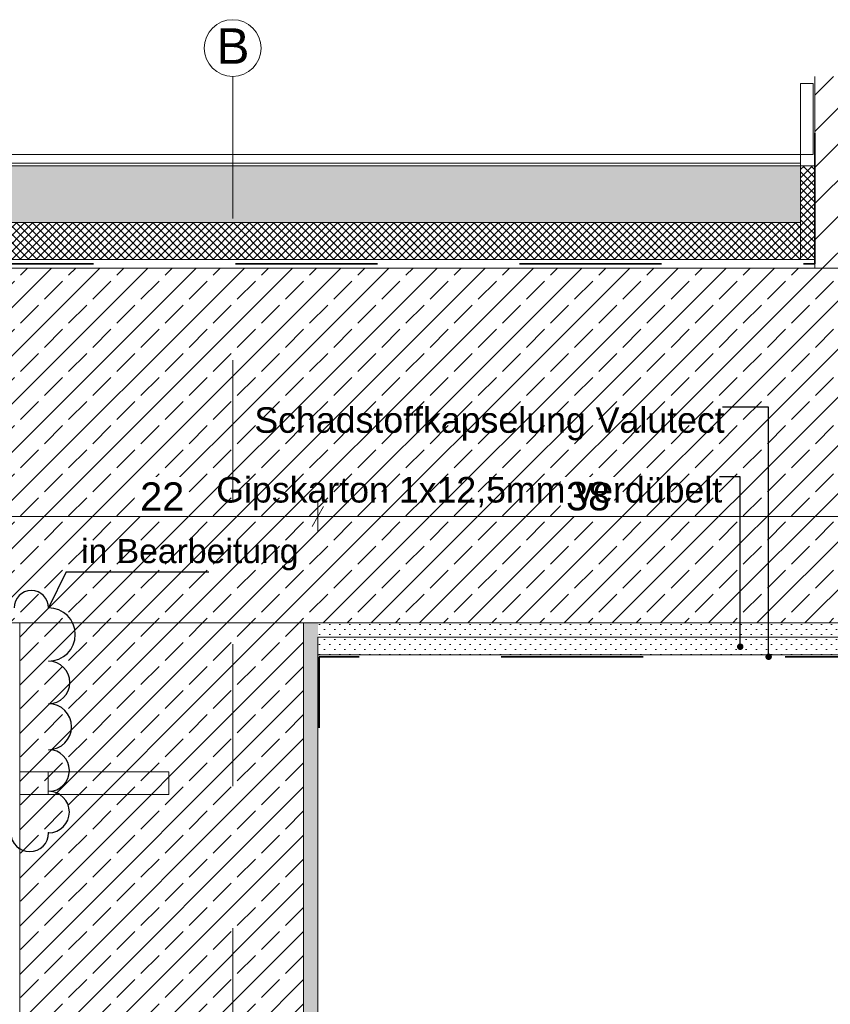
# Model space of a CAD drawing. Header units: metres. Extents: x 0 to 114, y 1 to 7.
# Tile 24 of 50: x 3.402 to 3.973, y 6.096 to 6.79. Entities that reach past the tile are written whole.
import ezdxf

# ---------------------------------------------------------------- set-up
doc = ezdxf.new("R2010")
doc.units = ezdxf.units.M
doc.header["$MEASUREMENT"] = 0
for name, pattern in [('Achse', [0.04, 0.02, -0.01, 0, -0.01]), ('Strichlinie eng', [0.023, 0.015, -0.008]), ('Wipeout_Contour', [1, 0, -1])]:
    doc.linetypes.add(name, pattern=pattern)
for name, color, linetype in [('152 - Bemaßung_ Beschriftung.Ausbau', 7, 'Continuous'), ('209 - Marker.Änderung', 7, 'Continuous'), ('301 - Elemente.Linie', 7, 'Continuous'), ('603 - Struktur.Bodenplatte_ Decke Roh', 7, 'Continuous'), ('605 - Struktur.Wand Innen', 7, 'Continuous'), ('608 - Struktur.Träger', 7, 'Continuous'), ('650 - Abdeckung.Fußboden Aufbau', 7, 'Continuous'), ('Neubau_653 - Abdeckung.TB Verkofferung', 7, 'Continuous')]:
    doc.layers.add(name, color=color, linetype=linetype)
doc.styles.add('ERSTELLTER_STIL_1', font='txt')
doc.dimstyles.new('ERSTELLTER_STIL__1', dxfattribs={"dimtxt": 0.02, "dimasz": 0.01064, "dimexe": 0.18, "dimexo": 0.0625, "dimgap": 0, "dimtad": 1, "dimtih": 1, "dimtoh": 1, "dimzin": 0, "dimdsep": 46, "dimtxsty": 'ERSTELLTER_STIL_1', "dimblk": 'ARROWHEAD_2', "dimblk1": 'ARROWHEAD_2', "dimblk2": 'ARROWHEAD_2', "dimcen": 0.09, "dimse1": 1, "dimse2": 1, "dimclrd": 7, "dimclre": 7, "dimclrt": 7, "dimazin": 0, "dimtfac": 1, "dimtdec": 4, "dimtmove": 0, "dimatfit": 3, "dimfxl": 1, "dimtolj": 1, "dimtzin": 0, "dimarcsym": 0})
doc.dimstyles.new('ERSTELLTER_STIL__3', dxfattribs={"dimtxt": 0.18, "dimasz": 0.00912, "dimexe": 0.18, "dimexo": 0.0625, "dimgap": 0, "dimtad": 0, "dimtih": 1, "dimtoh": 1, "dimdec": 4, "dimzin": 0, "dimdsep": 46, "dimcen": 0.09, "dimadec": 0, "dimazin": 0, "dimtfac": 1, "dimtdec": 4, "dimtmove": 0, "dimatfit": 3, "dimldrblk": 'ARROWHEAD_11', "dimfxl": 1, "dimtolj": 1, "dimtzin": 0, "dimarcsym": 0})
pattern_1 = [(45, (0, 0), (-0.0028284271, 0.0028284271), []), (135, (0, 0), (0.0028284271, 0.0028284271), [])]
pattern_2 = [(45, (0, 0), (-0.01697056, 0.01697056), []), (45, (-0.008485, 0.008485), (-0.01697056, 0.01697056), [0.018, -0.006])]
pattern_3 = [(45, (0, 0), (-0.003535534, 0.003535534), [0, -0.005])]

# ---------------------------------------------------------------- blocks, each defined once
blk = doc.blocks.new('*D2')
at = {"layer": '152 - Bemaßung_ Beschriftung.Ausbau', "color": 7, "linetype": 'Continuous', "lineweight": 5}
for p, q in [((3.39611, 6.447), (3.38803, 6.433)), ((3.39207, 6.4295), (3.39207, 6.4505)), ((3.61611, 6.447), (3.60803, 6.433)), ((3.61207, 6.4295), (3.61207, 6.4505)), ((3.38522, 6.44), (3.39207, 6.44)), ((3.39207, 6.44), (3.61207, 6.44))]:
    blk.add_line(p, q, dxfattribs=at)
at = {"color": 254, "linetype": 'Wipeout_Contour', "lineweight": 0, "ltscale": 29.43614}
blk.add_wipeout([(3.48314, 6.44025), (3.52099, 6.44025), (3.52099, 6.46775), (3.48314, 6.46775)], dxfattribs=at).dxf.layer = '152 - Bemaßung_ Beschriftung.Ausbau'
at = {"layer": '152 - Bemaßung_ Beschriftung.Ausbau', "color": 7, "lineweight": 5, "insert": (3.48689, 6.444), "char_height": 0.02, "attachment_point": 7, "style": 'ERSTELLTER_STIL_1'}
blk.add_mtext('\\A1;{\\pql;\\fArial|b0|i0|c0|p38;22}', dxfattribs=at)
blk = doc.blocks.new('ARROWHEAD_2')
at = {"color": 0, "linetype": 'Continuous', "lineweight": 0}
for p, q in [((-0.378, -0.655), (0.378, 0.655)), ((0, 0), (-1, 0))]:
    blk.add_line(p, q, dxfattribs=at)
blk = doc.blocks.new('*D4')
at = {"layer": '152 - Bemaßung_ Beschriftung.Ausbau', "color": 7, "linetype": 'Continuous', "lineweight": 5}
for p, q in [((3.61611, 6.447), (3.60803, 6.433)), ((3.61207, 6.4295), (3.61207, 6.4505)), ((3.99611, 6.447), (3.98803, 6.433)), ((3.99207, 6.4295), (3.99207, 6.4505)), ((3.61207, 6.44), (3.99207, 6.44))]:
    blk.add_line(p, q, dxfattribs=at)
at = {"color": 254, "linetype": 'Wipeout_Contour', "lineweight": 0, "ltscale": 30.025574}
blk.add_wipeout([(3.78314, 6.44025), (3.82099, 6.44025), (3.82099, 6.46775), (3.78314, 6.46775)], dxfattribs=at).dxf.layer = '152 - Bemaßung_ Beschriftung.Ausbau'
at = {"layer": '152 - Bemaßung_ Beschriftung.Ausbau', "color": 7, "lineweight": 5, "insert": (3.78689, 6.444), "char_height": 0.02, "attachment_point": 7, "style": 'ERSTELLTER_STIL_1'}
blk.add_mtext('\\A1;{\\pql;\\fArial|b0|i0|c0|p38;38}', dxfattribs=at)
blk = doc.blocks.new('ARROWHEAD_11')
at = {"color": 0, "linetype": 'Continuous', "lineweight": 0}
blk.add_line((0, 0), (-1, 0), dxfattribs=at)
at = {"color": 0, "linetype": 'Continuous', "lineweight": 0, "const_width": 0.25, "flags": 128}
blk.add_lwpolyline([(-0.125, 0, 1), (0.125, 0, 1)], format="xyb", close=True, dxfattribs=at)

msp = doc.modelspace()

# ---------------------------------------------------------------- hatches: boundary and pattern name
at = {"layer": '650 - Abdeckung.Fußboden Aufbau', "linetype": 'Continuous', "lineweight": 5}
h = msp.add_hatch(dxfattribs=at)
h.set_pattern_fill('Beton__unbewehrt_0001', color=1, style=0, pattern_type=2)
h.set_pattern_definition([(45, (0, 0), (-0.007071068, 0.007071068), [0.0075, -0.0025]), (45, (3e-18, 0.007071), (-0.007071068, 0.007071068), [0.0075, -0.0025])])
h.paths.add_polyline_path([(3.95208, 6.687), (3.95208, 6.647), (1.35407, 6.647), (1.35407, 6.687)])
h = msp.add_hatch(dxfattribs=at)
h.set_pattern_fill('Dämmung__hart_2_0001', color=1, style=0, pattern_type=2)
h.set_pattern_definition(pattern_1)
h.paths.add_polyline_path([(3.96208, 6.621), (3.95208, 6.621), (3.95208, 6.687), (3.96208, 6.687)])
h = msp.add_hatch(dxfattribs=at)
h.set_pattern_fill('Dämmung__hart_2_0001', color=1, style=0, pattern_type=2)
h.set_pattern_definition(pattern_1)
h.paths.add_polyline_path([(3.95208, 6.647), (3.95208, 6.621), (1.35407, 6.621), (1.35407, 6.647)])
at = {"layer": 'Neubau_653 - Abdeckung.TB Verkofferung', "linetype": 'Continuous', "lineweight": 5}
h = msp.add_hatch(dxfattribs=at)
h.set_pattern_fill('Gips_0001', style=0, pattern_type=2)
h.set_pattern_definition(pattern_3)
h.paths.add_polyline_path([(3.61207, 6.3425), (3.99207, 6.3425), (3.99207, 6.355), (3.61207, 6.355)])

# ---------------------------------------------------------------- linework, layer by layer
at = {"layer": '301 - Elemente.Linie', "color": 92, "linetype": 'Strichlinie eng', "lineweight": 35, "true_color": 0x00be00, "flags": 128}
msp.add_lwpolyline([(3.99114, 6.29113), (3.99114, 6.34113), (3.61297, 6.34113), (3.61297, 6.29113)], dxfattribs=at)
at = {"layer": '301 - Elemente.Linie', "color": 160, "linetype": 'Continuous', "lineweight": 9, "true_color": 0x3232ff}
msp.add_circle((3.55207, 6.77), 0.02, dxfattribs=at)
at = {"layer": '603 - Struktur.Bodenplatte_ Decke Roh', "color": 7, "linetype": 'Continuous', "lineweight": 5}
msp.add_line((3.99207, 6.355), (3.61207, 6.355), dxfattribs=at)
at = {"layer": '605 - Struktur.Wand Innen', "color": 1, "linetype": 'Continuous', "lineweight": 13, "flags": 128}
msp.add_lwpolyline([(3.95208, 6.695), (3.95208, 6.647)], dxfattribs=at)
at = {"layer": '608 - Struktur.Träger', "color": 7, "linetype": 'Continuous', "lineweight": 5}
msp.add_line((3.61207, 6.355), (3.61207, 5.705), dxfattribs=at)
at = {"layer": '650 - Abdeckung.Fußboden Aufbau', "color": 1, "linetype": 'Continuous', "lineweight": 13}
for p, q in [((1.35407, 6.695), (3.95208, 6.695)), ((1.35407, 6.689), (3.95208, 6.689)), ((1.35407, 6.687), (3.95208, 6.687)), ((1.35407, 6.647), (3.95208, 6.647))]:
    msp.add_line(p, q, dxfattribs=at)
at = {"layer": '650 - Abdeckung.Fußboden Aufbau', "color": 1, "linetype": 'Continuous', "lineweight": 9, "flags": 128}
msp.add_lwpolyline([(3.96208, 6.621), (3.95208, 6.621), (3.95208, 6.687), (3.96208, 6.687)], close=True, dxfattribs=at)
at = {"layer": 'Neubau_653 - Abdeckung.TB Verkofferung', "color": 1, "linetype": 'Continuous', "lineweight": 9, "flags": 128}
msp.add_lwpolyline([(3.61207, 6.3425), (3.99207, 6.3425), (3.99207, 6.355), (3.61207, 6.355)], close=True, dxfattribs=at)

# ---------------------------------------------------------------- texts
at = {"layer": '152 - Bemaßung_ Beschriftung.Ausbau', "color": 160, "linetype": 'Continuous', "lineweight": 9, "true_color": 0x3232ff, "insert": (3.54064, 6.77143), "char_height": 0.025, "attachment_point": 4, "style": 'ERSTELLTER_STIL_1'}
msp.add_mtext('\\A1;{\\pql;\\fArial|b0|i0|c0|p38;B}', dxfattribs=at)

# ---------------------------------------------------------------- wipeouts: each hides what was drawn before it
at = {"color": 254, "linetype": 'Wipeout_Contour', "lineweight": 0, "ltscale": 27.955906}
msp.add_wipeout([(3.40207, 5.715), (3.60207, 5.715), (3.60207, 6.365), (3.40207, 6.365)], dxfattribs=at).dxf.layer = '608 - Struktur.Träger'

# ---------------------------------------------------------------- next in the draw order: hatches: boundary and pattern name
at = {"layer": '608 - Struktur.Träger', "linetype": 'Continuous', "lineweight": 5}
h = msp.add_hatch(dxfattribs=at)
h.set_pattern_fill('Beton__Stahlbeton_0001', style=0, pattern_type=2)
h.set_pattern_definition(pattern_2)
h.paths.add_polyline_path([(3.40207, 5.715), (3.60207, 5.715), (3.60207, 6.365), (3.40207, 6.365)])
h = msp.add_hatch(dxfattribs=at)
h.set_pattern_fill('Gips_0001', style=0, pattern_type=2)
h.set_pattern_definition(pattern_3)
h.paths.add_polyline_path([(3.60207, 5.705), (3.61207, 5.705), (3.61207, 6.365), (3.60207, 6.365), (3.60207, 5.715)])

# ---------------------------------------------------------------- next in the draw order: linework, layer by layer
at = {"color": 1, "linetype": 'Continuous', "lineweight": 9}
for p, q in [((3.40207, 6.26004), (3.42207, 6.26004)), ((3.42207, 6.26004), (3.50707, 6.26004)), ((3.42207, 6.25989), (3.42207, 6.26004)), ((3.42207, 6.25943), (3.42207, 6.25989)), ((3.42207, 6.25869), (3.42207, 6.25943)), ((3.42207, 6.2577), (3.42207, 6.25869)), ((3.42207, 6.25649), (3.42207, 6.2577)), ((3.50707, 6.26004), (3.50707, 6.25943)), ((3.50707, 6.25943), (3.50707, 6.2577)), ((3.50707, 6.2577), (3.50707, 6.2551)), ((3.42207, 6.2551), (3.42207, 6.25649)), ((3.42207, 6.2536), (3.42207, 6.2551)), ((3.42207, 6.25204), (3.42207, 6.2536)), ((3.42207, 6.25048), (3.42207, 6.25204)), ((3.50707, 6.2551), (3.50707, 6.25204)), ((3.50707, 6.25204), (3.50707, 6.24898)), ((3.42207, 6.24404), (3.40207, 6.24404)), ((3.42207, 6.24898), (3.42207, 6.25048)), ((3.42207, 6.2476), (3.42207, 6.24898)), ((3.42207, 6.24639), (3.42207, 6.2476)), ((3.42207, 6.24539), (3.42207, 6.24639)), ((3.42207, 6.24465), (3.42207, 6.24539)), ((3.42207, 6.2442), (3.42207, 6.24465)), ((3.42207, 6.24404), (3.42207, 6.2442)), ((3.50707, 6.24404), (3.42207, 6.24404)), ((3.50707, 6.24898), (3.50707, 6.24639)), ((3.50707, 6.24639), (3.50707, 6.24465)), ((3.50707, 6.24465), (3.50707, 6.24404))]:
    msp.add_line(p, q, dxfattribs=at)
at = {"layer": '209 - Marker.Änderung', "color": 1, "linetype": 'Continuous', "lineweight": 25}
for centre, radius, start, end in [((3.42242, 6.32303), 0.015, 270, 90), ((3.42242, 6.29184), 0.01619, 270, 90), ((3.42242, 6.26099), 0.01466, 270, 90), ((3.42242, 6.23172), 0.01461, 270, 90), ((3.40911, 6.21711), 0.01331, 180, 0)]:
    msp.add_arc(centre, radius, start, end, dxfattribs=at)
msp.add_point((3.42242, 6.21711), dxfattribs=at)

# ---------------------------------------------------------------- next in the draw order: wipeouts: each hides what was drawn before it
at = {"color": 254, "linetype": 'Wipeout_Contour', "lineweight": 0, "ltscale": 57.840364}
msp.add_wipeout([(4.56207, 6.615), (2.90257, 6.615), (2.90257, 6.365), (3.39207, 6.365), (3.61207, 6.365), (3.99207, 6.365), (4.21207, 6.365), (4.56207, 6.365)], dxfattribs=at).dxf.layer = '603 - Struktur.Bodenplatte_ Decke Roh'

# ---------------------------------------------------------------- next in the draw order: hatches: boundary and pattern name
at = {"layer": '603 - Struktur.Bodenplatte_ Decke Roh', "linetype": 'Continuous', "lineweight": 5}
h = msp.add_hatch(dxfattribs=at)
h.set_pattern_fill('Beton__Stahlbeton_0001', style=0, pattern_type=2)
h.set_pattern_definition(pattern_2)
h.paths.add_polyline_path([(4.56207, 6.615), (2.90257, 6.615), (2.90257, 6.365), (3.39207, 6.365), (3.61207, 6.365), (3.99207, 6.365), (4.21207, 6.365), (4.56207, 6.365)])
h = msp.add_hatch(dxfattribs=at)
h.set_pattern_fill('Gips_0001', style=0, pattern_type=2)
h.set_pattern_definition(pattern_3)
h.paths.add_polyline_path([(3.99207, 6.365), (3.61207, 6.365), (3.61207, 6.355), (3.99207, 6.355)])

# ---------------------------------------------------------------- next in the draw order: linework, layer by layer
at = {"layer": '209 - Marker.Änderung', "color": 1, "linetype": 'Continuous', "lineweight": 25}
for p, q in [((3.43486, 6.40104), (3.42242, 6.37561)), ((3.43486, 6.40104), (3.50519, 6.40104)), ((3.50519, 6.40104), (3.53519, 6.40104))]:
    msp.add_line(p, q, dxfattribs=at)
for centre, radius, start, end in [((3.41026, 6.37561), 0.01216, 0, 180), ((3.42242, 6.35682), 0.01879, 270, 90)]:
    msp.add_arc(centre, radius, start, end, dxfattribs=at)
msp.add_point((3.42242, 6.37561), dxfattribs=at)
at = {"layer": '301 - Elemente.Linie', "color": 160, "linetype": 'Achse', "lineweight": 9, "true_color": 0x3232ff}
msp.add_line((3.55207, 6.75), (3.55207, 5.35), dxfattribs=at)
at = {"layer": '603 - Struktur.Bodenplatte_ Decke Roh', "color": 7, "linetype": 'Continuous', "lineweight": 13, "flags": 128}
msp.add_lwpolyline([(4.56207, 6.365), (4.21207, 6.365), (4.20207, 6.365), (4.00207, 6.365), (3.99207, 6.365), (3.61207, 6.365), (3.60207, 6.365), (3.40207, 6.365), (3.39207, 6.365), (2.90257, 6.365)], dxfattribs=at)
at = {"layer": '608 - Struktur.Träger', "color": 7, "linetype": 'Continuous', "lineweight": 13}
for p, q in [((3.40207, 6.365), (3.40207, 5.715)), ((3.60207, 6.365), (3.60207, 5.715))]:
    msp.add_line(p, q, dxfattribs=at)

# ---------------------------------------------------------------- next in the draw order: texts
at = {"layer": '152 - Bemaßung_ Beschriftung.Ausbau', "color": 7, "linetype": 'Continuous', "lineweight": 9, "insert": (3.56734, 6.51692), "char_height": 0.018, "attachment_point": 1, "style": 'ERSTELLTER_STIL_1'}
msp.add_mtext('\\A1;{\\pql;\\fArial|b0|i0|c0|p38;Schadstoffkapselung\\fArial|b0|i0|c0|p38; \\fArial|b0|i0|c0|p38;Valutect}', dxfattribs=at)
at = {"layer": '209 - Marker.Änderung', "color": 1, "lineweight": 25, "char_height": 0.017, "style": 'ERSTELLTER_STIL_1'}
for s, insert, attachment_point in [('\\A1;{\\pql;\\fArial|b0|i0|c0|p38;in Bearbeitung}', (3.44528, 6.40197), 7), ('\\A1;{\\pql;\\fArial|b0|i0|c0|p38;}', (3.50001, 6.40104), 1)]:
    msp.add_mtext(s, dxfattribs=dict(at, insert=insert, attachment_point=attachment_point))

# ---------------------------------------------------------------- next in the draw order: dimensions: what is measured, and where the dimension line sits
at = {"layer": '152 - Bemaßung_ Beschriftung.Ausbau', "color": 7, "linetype": 'Continuous', "lineweight": 5}
dim = msp.add_linear_dim(base=(3.61207, 6.44), p1=(3.39207, 6.355), p2=(3.61207, 6.355), dimstyle='ERSTELLTER_STIL__1', dxfattribs=at)
dim.commit()
dim.dimension.update_dxf_attribs({"geometry": '*D2', "text_midpoint": (3.50214, 6.454), "dimtype": 160})

# ---------------------------------------------------------------- next in the draw order: wipeouts: each hides what was drawn before it
at = {"color": 254, "linetype": 'Wipeout_Contour', "lineweight": 0, "ltscale": 31.293301}
msp.add_wipeout([(4.12708, 6.615), (4.12708, 6.75), (3.96208, 6.75), (3.96208, 6.615)], dxfattribs=at).dxf.layer = '605 - Struktur.Wand Innen'

# ---------------------------------------------------------------- next in the draw order: hatches: boundary and pattern name
at = {"layer": '605 - Struktur.Wand Innen', "linetype": 'Continuous', "lineweight": 5}
h = msp.add_hatch(dxfattribs=at)
h.set_pattern_fill('MW_Ziegel_0001', style=0, pattern_type=2)
h.set_pattern_definition([(45, (0, 0), (-0.01272792, 0.01272792), [])])
h.paths.add_polyline_path([(4.12708, 6.615), (4.12708, 6.75), (3.96208, 6.75), (3.96208, 6.615)])

# ---------------------------------------------------------------- next in the draw order: linework, layer by layer
at = {"layer": '301 - Elemente.Linie', "color": 92, "linetype": 'Strichlinie eng', "lineweight": 35, "true_color": 0x00be00, "flags": 128}
msp.add_lwpolyline([(1.35407, 6.618), (3.96208, 6.618), (3.96208, 6.745)], dxfattribs=at)
at = {"layer": '301 - Elemente.Linie', "color": 1, "linetype": 'Continuous', "lineweight": 13, "flags": 128}
msp.add_lwpolyline([(3.96095, 6.695), (3.95208, 6.695), (3.95208, 6.745), (3.96095, 6.745)], close=True, dxfattribs=at)
at = {"layer": '603 - Struktur.Bodenplatte_ Decke Roh', "color": 1, "linetype": 'Continuous', "lineweight": 13}
for p, q in [((3.96208, 6.621), (1.35407, 6.621)), ((3.96208, 6.615), (1.35407, 6.615))]:
    msp.add_line(p, q, dxfattribs=at)
at = {"layer": '603 - Struktur.Bodenplatte_ Decke Roh', "color": 7, "linetype": 'Continuous', "lineweight": 13}
msp.add_line((3.96208, 6.615), (2.90257, 6.615), dxfattribs=at)
at = {"layer": '605 - Struktur.Wand Innen', "color": 7, "linetype": 'Continuous', "lineweight": 18}
for p in [(3.96208, 6.75), (4.12708, 6.615)]:
    msp.add_line(p, (3.96208, 6.615), dxfattribs=at)

# ---------------------------------------------------------------- next in the draw order: dimensions: what is measured, and where the dimension line sits
at = {"layer": '152 - Bemaßung_ Beschriftung.Ausbau', "color": 7, "linetype": 'Continuous', "lineweight": 5}
dim = msp.add_linear_dim(base=(3.99207, 6.44), p1=(3.61207, 6.355), p2=(3.99207, 6.355), dimstyle='ERSTELLTER_STIL__1', dxfattribs=at)
dim.commit()
dim.dimension.update_dxf_attribs({"geometry": '*D4', "text_midpoint": (3.80214, 6.454), "dimtype": 160})

# ---------------------------------------------------------------- next in the draw order: texts
at = {"layer": '152 - Bemaßung_ Beschriftung.Ausbau', "color": 7, "linetype": 'Continuous', "lineweight": 9, "insert": (3.54051, 6.46779), "char_height": 0.018, "attachment_point": 1, "style": 'ERSTELLTER_STIL_1'}
msp.add_mtext('\\A1;{\\pql;\\fArial|b0|i0|c0|p38;Gipskarton 1x12,5mm\\fArial|b0|i0|c0|p38; verdübelt}', dxfattribs=at)

# ---------------------------------------------------------------- next in the draw order: leaders
at = {"layer": '152 - Bemaßung_ Beschriftung.Ausbau', "color": 7, "linetype": 'Continuous', "lineweight": 9, "annotation_type": 0, "has_hookline": 1, "hookline_direction": 1}
for points, text_width in [([(3.92957, 6.34113), (3.92957, 6.51692), (3.89699, 6.51692)], 0.32965), ([(3.90957, 6.34822), (3.90957, 6.46779), (3.89507, 6.46779)], 0.35456)]:
    msp.add_leader(points, dimstyle='ERSTELLTER_STIL__3', dxfattribs=dict(at, text_width=text_width))

doc.saveas('drawing.dxf')
